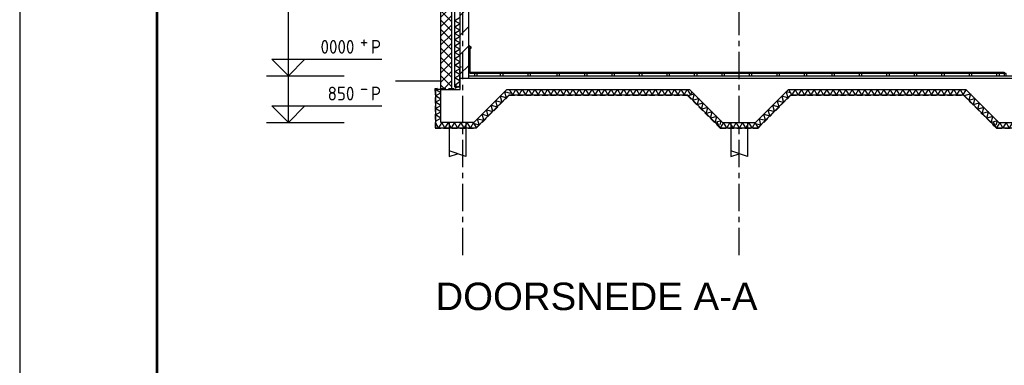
# Model space of a CAD drawing. Extents: x -2500 to 56900, y -500 to 41500.
# Tile 4 of 19: x -2500 to 15414, y 22842 to 29131. Entities that reach past the tile are written whole.
import ezdxf
from ezdxf.enums import TextEntityAlignment as Align

# ---------------------------------------------------------------- set-up
doc = ezdxf.new("R2010")
doc.units = 0
doc.header["$LTSCALE"] = 400
doc.header["$MEASUREMENT"] = 0
doc.linetypes.add('CENTER', pattern=[2, 1.25, -0.25, 0.25, -0.25])
doc.linetypes.add('HIDDEN', pattern=[0.375, 0.25, -0.125])
doc.layers.get('0').update_dxf_attribs({"color": 6, "linetype": 'CONTINUOUS'})
for name, color, linetype in [('1001-B', 1, 'CONTINUOUS'), ('1002-B', 1, 'CONTINUOUS'), ('1004-B', 1, 'CONTINUOUS'), ('1005-B', 7, 'CONTINUOUS'), ('1100-B', 30, 'CONTINUOUS'), ('2100-B', 3, 'CONTINUOUS'), ('2110-B', 15, 'CONTINUOUS'), ('2200-B', 7, 'CONTINUOUS'), ('2310-B', 15, 'CONTINUOUS'), ('2800-B', 4, 'CONTINUOUS'), ('4200-B', 142, 'CONTINUOUS'), ('4300-B', 142, 'CONTINUOUS'), ('p01', 7, 'CONTINUOUS')]:
    doc.layers.add(name, color=color, linetype=linetype)
doc.styles.add('ARIAL', font='arial.ttf')
doc.styles.get("Standard").update_dxf_attribs({"font": 'ISOCP.shx'})

# ---------------------------------------------------------------- blocks, each defined once
blk = doc.blocks.new('STDBAD01')
at = {"color": 0, "linetype": 'ByBlock', "lineweight": 25}
for p, q in [((0, 0), (-3, 3)), ((-3, 3), (17, 3)), ((0, 0), (3, 3))]:
    blk.add_line(p, q, dxfattribs=at)
blk.add_text('P', height=2.5, dxfattribs=at).set_placement((15, 4))
blk.add_attdef('02', (13, 5), '', height=2.5, dxfattribs=at)
blk.add_attdef('01', text='', height=2.5, dxfattribs=at).set_placement((12, 4), align=Align.RIGHT)
blk = doc.blocks.new('STDAF002')
at = {"color": 0, "linetype": 'ByBlock', "lineweight": 25}
blk.add_line((-25, 415), (-25, -5), dxfattribs=at)
at = {"color": 0, "linetype": 'ByBlock', "lineweight": 25, "const_width": 0.5}
blk.add_lwpolyline([(0, 0), (564, 0), (564, 410), (0, 410)], close=True, dxfattribs=at)
at = {"color": 0, "linetype": 'ByBlock', "lineweight": 18}
blk.add_attdef('001', (-1.5, 0), '', height=1.8, rotation=90, dxfattribs=at)

msp = doc.modelspace()

# ---------------------------------------------------------------- hatches: boundary and pattern name
at = {"layer": '1005-B'}
h = msp.add_hatch(dxfattribs=at)
h.set_pattern_fill('ANSI31', color=256, scale=2000, style=0)
h.set_pattern_definition([(45, (93044.15, -83023.64), (-176.7767, 176.7767), [])])
h.paths.add_polyline_path([(5514.2, 28081.9), (5664.2, 28081.9), (5664.2, 34611.9), (5514.2, 34611.9)])
h = msp.add_hatch(dxfattribs=at)
h.set_pattern_fill('TSA_NORMAALA_61_66', color=256, scale=0.4, angle=45, style=0, double=1)
h.set_pattern_definition([(315, (93044.15, -83023.64), (84.85281, 84.85281), []), (225, (93044.15, -83023.64), (84.85281, -84.85281), [])])
h.paths.add_polyline_path([(5364.2, 31057.9), (5164.2, 31057.9), (5164.2, 27871.9), (5364.2, 27871.9)])

# ---------------------------------------------------------------- linework, layer by layer
at = {"layer": '1002-B'}
for p, q in [((2389.3, 27261.9), (2389.3, 38217.8)), ((1992.2, 28111.9), (3405, 28111.9)), ((1992.2, 27261.9), (3405, 27261.9))]:
    msp.add_line(p, q, dxfattribs=at)
at = {"layer": '1004-B', "linetype": 'CENTER'}
for p, q in [((5564.2, 24846.4), (5564.2, 38656.7)), ((10589.2, 24846.4), (10589.2, 38656.7))]:
    msp.add_line(p, q, dxfattribs=at)
at = {"layer": '1100-B'}
msp.add_line((5164.2, 28011.9), (4336.7, 28011.9), dxfattribs=at)
at = {"layer": '2100-B'}
for p, q in [((5164.2, 27861.9), (5164.2, 31057.9)), ((5364.2, 27861.9), (5364.2, 31057.9))]:
    msp.add_line(p, q, dxfattribs=at)
at = {"layer": '2110-B'}
for q in [(5414.2, 37011.9), (5514.2, 27911.9)]:
    msp.add_line((5414.2, 27911.9), q, dxfattribs=at)
for points in [[(5514.2, 29169.4), (5414.2, 29111.6), (5514.2, 29053.9), (5414.2, 28996.2), (5514.2, 28938.4), (5414.2, 28880.7), (5414.2, 28880.7), (5514.2, 28823), (5414.2, 28765.2), (5514.2, 28707.5), (5414.2, 28649.8), (5514.2, 28592), (5414.2, 28534.3), (5514.2, 28476.6), (5414.2, 28418.8)], [(5457.6, 27911.9), (5414.2, 27936.9), (5414.2, 27936.9), (5514.2, 28014.7), (5414.2, 28072.4), (5514.2, 28130.1), (5414.2, 28187.9), (5514.2, 28245.6), (5414.2, 28303.3), (5514.2, 28361.1), (5414.2, 28418.8)]]:
    msp.add_lwpolyline(points, dxfattribs=at)
at = {"layer": '2200-B'}
msp.add_lwpolyline([(5514.2, 28061.9), (5514.2, 34611.9), (5664.2, 34611.9), (5664.2, 28061.9)], dxfattribs=at)
at = {"layer": '2310-B', "linetype": 'HIDDEN'}
for p, q in [((5059.2, 27861.9), (5059.2, 27156.9)), ((5807.6, 27156.9), (6407.6, 27756.9)), ((6407.6, 27756.9), (9645.7, 27756.9)), ((9645.7, 27756.9), (10245.7, 27156.9)), ((10932.6, 27156.9), (11532.6, 27756.9)), ((11532.6, 27756.9), (14670.7, 27756.9)), ((14670.7, 27756.9), (15270.7, 27156.9)), ((5059.2, 27156.9), (5807.6, 27156.9)), ((10245.7, 27156.9), (10932.6, 27156.9)), ((15270.7, 27156.9), (15957.6, 27156.9))]:
    msp.add_line(p, q, dxfattribs=at)
at = {"layer": '2310-B'}
for p, q in [((5064.2, 27861.9), (5064.2, 27161.9)), ((5164.2, 27861.9), (5064.2, 27861.9)), ((5805.6, 27161.9), (6405.6, 27761.9)), ((6405.6, 27761.9), (9647.7, 27761.9)), ((9647.7, 27761.9), (10247.7, 27161.9)), ((10930.6, 27161.9), (11530.6, 27761.9)), ((11530.6, 27761.9), (14672.7, 27761.9)), ((14672.7, 27761.9), (15272.7, 27161.9)), ((5064.2, 27161.9), (5805.6, 27161.9)), ((10247.7, 27161.9), (10930.6, 27161.9)), ((15272.7, 27161.9), (15955.6, 27161.9))]:
    msp.add_line(p, q, dxfattribs=at)
at = {"layer": '2310-B', "linetype": 'HIDDEN'}
msp.add_lwpolyline([(5536.5, 28267.4), (5504.2, 28267.4), (5504.2, 27921.9), (5402.1, 27871.9), (5054.2, 27871.9), (5054.2, 27832.7)], dxfattribs=at)
at = {"layer": '2310-B'}
for points in [[(5064.2, 27281.9), (5164.2, 27339.6), (5064.2, 27397.3), (5164.2, 27455.1), (5064.2, 27512.8), (5164.2, 27570.5), (5064.2, 27628.3), (5164.2, 27686), (5064.2, 27743.7), (5164.2, 27801.5), (5064.2, 27859.2), (5103.4, 27881.9)], [(6433.4, 27789.7), (6321.8, 27819.5), (6351.7, 27708), (6240.2, 27737.9), (6270.1, 27626.4), (6158.5, 27656.2), (6188.4, 27544.7)], [(6469.1, 27761.9), (6411.4, 27861.9)], [(6469.1, 27761.9), (6526.8, 27861.9), (6584.6, 27761.9), (6642.3, 27861.9), (6700.1, 27761.9), (6757.8, 27861.9), (6815.5, 27761.9), (6873.3, 27861.9), (6931, 27761.9), (6988.7, 27861.9), (7046.5, 27761.9), (7104.2, 27861.9), (7161.9, 27761.9), (7219.7, 27861.9), (7277.4, 27761.9), (7335.1, 27861.9), (7392.9, 27761.9), (7450.6, 27861.9), (7508.3, 27761.9), (7566.1, 27861.9), (7623.8, 27761.9), (7681.5, 27861.9), (7739.3, 27761.9), (7797, 27861.9), (7854.8, 27761.9), (7912.5, 27861.9), (7970.2, 27761.9), (8028, 27861.9), (8085.7, 27761.9), (8143.4, 27861.9), (8201.2, 27761.9), (8258.9, 27861.9), (8316.6, 27761.9), (8374.4, 27861.9), (8432.1, 27761.9), (8489.8, 27861.9), (8547.6, 27761.9), (8605.3, 27861.9), (8663, 27761.9), (8720.8, 27861.9), (8778.5, 27761.9), (8836.2, 27861.9), (8894, 27761.9), (8951.7, 27861.9), (9009.5, 27761.9), (9067.2, 27861.9), (9124.9, 27761.9), (9182.7, 27861.9), (9240.4, 27761.9), (9298.1, 27861.9), (9355.9, 27761.9), (9413.6, 27861.9), (9471.3, 27761.9), (9529.1, 27861.9), (9586.8, 27761.9), (9644.5, 27861.9), (9702.3, 27761.9), (9702.3, 27761.9), (9734.1, 27816.9)], [(9660.8, 27748.8), (9772.3, 27778.7), (9742.4, 27667.2), (9853.9, 27697.1), (9824.1, 27585.5), (9935.6, 27615.4)], [(11529.2, 27797.5), (11446.8, 27819.5), (11476.7, 27708), (11365.2, 27737.9), (11395.1, 27626.4), (11283.5, 27656.2), (11313.4, 27544.7)], [(13859.2, 27761.9), (13801.5, 27861.9), (13743.7, 27761.9), (13686, 27861.9), (13628.3, 27761.9), (13570.5, 27861.9), (13512.8, 27761.9), (13455, 27861.9), (13397.3, 27761.9), (13339.6, 27861.9), (13281.8, 27761.9), (13224.1, 27861.9), (13166.4, 27761.9), (13108.6, 27861.9), (13050.9, 27761.9), (12993.2, 27861.9), (12935.4, 27761.9), (12877.7, 27861.9), (12820, 27761.9), (12762.2, 27861.9), (12704.5, 27761.9), (12646.8, 27861.9), (12589, 27761.9), (12531.3, 27861.9), (12473.6, 27761.9), (12415.8, 27861.9), (12358.1, 27761.9), (12300.3, 27861.9), (12242.6, 27761.9), (12184.9, 27861.9), (12127.1, 27761.9), (12069.4, 27861.9), (12011.7, 27761.9), (11953.9, 27861.9), (11896.2, 27761.9), (11838.5, 27861.9), (11780.7, 27761.9), (11723, 27861.9), (11665.3, 27761.9), (11607.5, 27861.9), (11549.8, 27761.9), (11492.1, 27861.9)], [(13859.2, 27761.9), (13916.9, 27861.9), (13974.7, 27761.9), (14032.4, 27861.9), (14090.1, 27761.9), (14147.9, 27861.9), (14205.6, 27761.9), (14263.3, 27861.9), (14321.1, 27761.9), (14378.8, 27861.9), (14436.5, 27761.9), (14494.3, 27861.9), (14552, 27761.9), (14609.7, 27861.9), (14667.5, 27761.9), (14721.2, 27854.9)], [(14685.8, 27748.8), (14797.3, 27778.7), (14767.4, 27667.2), (14878.9, 27697.1), (14849.1, 27585.5), (14960.6, 27615.4)], [(10242.5, 27215.2), (10262.2, 27288.8), (10150.7, 27258.9), (10180.5, 27370.5), (10069, 27340.6), (10098.9, 27452.1), (9987.4, 27422.2), (10017.2, 27533.8), (9905.7, 27503.9), (9935.6, 27615.4)], [(15267.5, 27215.2), (15287.2, 27288.8), (15175.7, 27258.9), (15205.5, 27370.5), (15094, 27340.6), (15123.9, 27452.1), (15012.4, 27422.2), (15042.2, 27533.8), (14930.7, 27503.9), (14960.6, 27615.4)], [(5767.7, 27243.3), (5861.8, 27218.1), (5831.9, 27329.6), (5943.5, 27299.8), (5913.6, 27411.3), (6025.1, 27381.4), (5995.2, 27492.9), (6106.8, 27463.1), (6076.9, 27574.6), (6188.4, 27544.7)], [(10913.2, 27237.8), (10986.8, 27218.1), (10956.9, 27329.6), (11068.5, 27299.8), (11038.6, 27411.3), (11150.1, 27381.4), (11120.2, 27492.9), (11231.8, 27463.1), (11201.9, 27574.6), (11313.4, 27544.7)], [(5811.4, 27167.7), (5757, 27261.9), (5699.2, 27161.9), (5641.5, 27261.9), (5583.8, 27161.9), (5526, 27261.9), (5468.3, 27161.9), (5410.6, 27261.9), (5352.8, 27161.9), (5295.1, 27261.9), (5237.4, 27161.9), (5179.6, 27261.9), (5121.9, 27161.9), (5064.2, 27261.9)], [(10936.4, 27167.7), (10882, 27261.9), (10824.2, 27161.9), (10766.5, 27261.9), (10708.8, 27161.9), (10651, 27261.9), (10593.3, 27161.9), (10535.6, 27261.9), (10477.8, 27161.9), (10420.1, 27261.9), (10362.4, 27161.9), (10304.6, 27261.9), (10246.9, 27161.9), (10189.2, 27261.9)], [(15961.4, 27167.7), (15907, 27261.9), (15849.2, 27161.9), (15791.5, 27261.9), (15733.8, 27161.9), (15676, 27261.9), (15618.3, 27161.9), (15560.6, 27261.9), (15502.8, 27161.9), (15445.1, 27261.9), (15387.4, 27161.9), (15329.6, 27261.9), (15271.9, 27161.9), (15214.2, 27261.9)]]:
    msp.add_lwpolyline(points, dxfattribs=at)
at = {"layer": '2800-B'}
for p, q in [((45964.2, 28061.9), (5514.2, 28061.9)), ((5514.2, 27861.9), (5514.2, 28061.9)), ((5164.2, 27261.9), (5164.2, 27861.9)), ((5164.2, 27861.9), (5514.2, 27861.9)), ((6364.2, 27861.9), (5764.2, 27261.9)), ((6364.2, 27861.9), (9689.2, 27861.9)), ((9689.2, 27861.9), (10289.2, 27261.9)), ((10889.2, 27261.9), (11489.2, 27861.9)), ((11489.2, 27861.9), (14714.2, 27861.9)), ((14714.2, 27861.9), (15314.2, 27261.9)), ((5764.2, 27261.9), (5164.2, 27261.9)), ((5314.2, 27261.9), (5314.2, 26641.6)), ((5614.2, 27261.9), (5614.2, 26641.6)), ((10289.2, 27261.9), (10889.2, 27261.9)), ((10439.2, 27261.9), (10439.2, 26641.6)), ((10739.2, 27261.9), (10739.2, 26641.6)), ((15314.2, 27261.9), (15914.2, 27261.9)), ((5614.2, 26641.6), (5314.2, 26741.6)), ((5314.2, 26641.6), (5464.2, 26691.6)), ((10739.2, 26641.6), (10439.2, 26741.6)), ((10439.2, 26641.6), (10589.2, 26691.6))]:
    msp.add_line(p, q, dxfattribs=at)
at = {"layer": '4200-B'}
for p, q in [((5674.2, 28111.9), (5674.2, 32750.9)), ((5674.2, 28660.9), (5680.2, 28660.9)), ((5674.2, 28610.9), (5688.2, 28610.9)), ((5680.2, 28660.9), (5711.8, 28629.2)), ((5688.2, 28178.9), (5688.2, 28622.9)), ((5688.2, 28622.9), (5698.2, 28622.9)), ((5698.2, 28178.9), (5698.2, 28622.9)), ((5698.2, 28610.9), (5714.2, 28610.9)), ((5714.2, 28610.9), (5714.2, 28623.6))]:
    msp.add_line(p, q, dxfattribs=at)
msp.add_lwpolyline([(15411.7, 28111.9), (15448.7, 28111.9), (15448.7, 28148.9), (15411.7, 28148.9)], close=True, dxfattribs=at)
msp.add_arc((5706.2, 28623.6), 8, 0, 45, dxfattribs=at)
at = {"layer": '4300-B'}
for p, q in [((5688.2, 28178.9), (15412.2, 28178.9)), ((5688.2, 28178.9), (5688.2, 28156.9)), ((5688.2, 28156.9), (15412.2, 28156.9)), ((15412.2, 28178.9), (15412.2, 28156.9)), ((5664.2, 28111.9), (19261.9, 28111.9))]:
    msp.add_line(p, q, dxfattribs=at)
for points in [[(5773.2, 28111.9), (5823.2, 28111.9), (5823.2, 28156.9), (5773.2, 28156.9)], [(6243.2, 28111.9), (6293.2, 28111.9), (6293.2, 28156.9), (6243.2, 28156.9)], [(6743.2, 28111.9), (6793.2, 28111.9), (6793.2, 28156.9), (6743.2, 28156.9)], [(7273.2, 28111.9), (7323.2, 28111.9), (7323.2, 28156.9), (7273.2, 28156.9)], [(7773.2, 28111.9), (7823.2, 28111.9), (7823.2, 28156.9), (7773.2, 28156.9)], [(8273.2, 28111.9), (8323.2, 28111.9), (8323.2, 28156.9), (8273.2, 28156.9)], [(8773.2, 28111.9), (8823.2, 28111.9), (8823.2, 28156.9), (8773.2, 28156.9)], [(9273.2, 28111.9), (9323.2, 28111.9), (9323.2, 28156.9), (9273.2, 28156.9)], [(9773.2, 28111.9), (9823.2, 28111.9), (9823.2, 28156.9), (9773.2, 28156.9)], [(10273.2, 28111.9), (10323.2, 28111.9), (10323.2, 28156.9), (10273.2, 28156.9)], [(10773.2, 28111.9), (10823.2, 28111.9), (10823.2, 28156.9), (10773.2, 28156.9)], [(11273.2, 28111.9), (11323.2, 28111.9), (11323.2, 28156.9), (11273.2, 28156.9)], [(11773.2, 28111.9), (11823.2, 28111.9), (11823.2, 28156.9), (11773.2, 28156.9)], [(12273.2, 28111.9), (12323.2, 28111.9), (12323.2, 28156.9), (12273.2, 28156.9)], [(12773.2, 28111.9), (12823.2, 28111.9), (12823.2, 28156.9), (12773.2, 28156.9)], [(13273.2, 28111.9), (13323.2, 28111.9), (13323.2, 28156.9), (13273.2, 28156.9)], [(13773.2, 28111.9), (13823.2, 28111.9), (13823.2, 28156.9), (13773.2, 28156.9)], [(14273.2, 28111.9), (14323.2, 28111.9), (14323.2, 28156.9), (14273.2, 28156.9)], [(14773.2, 28111.9), (14823.2, 28111.9), (14823.2, 28156.9), (14773.2, 28156.9)], [(15273.2, 28111.9), (15323.2, 28111.9), (15323.2, 28156.9), (15273.2, 28156.9)]]:
    msp.add_lwpolyline(points, close=True, dxfattribs=at)

# ---------------------------------------------------------------- block references
at = {"layer": '1002-B', "xscale": 100, "yscale": 100, "zscale": 100}
for p, values in [((2389.3, 28111.9), {'01': '0000', '02': '+'}), ((2389.3, 27261.9), {'01': '850', '02': '-'})]:
    msp.add_blockref('STDBAD01', p, dxfattribs=at).add_auto_attribs(values)
at = {"layer": 'p01', "xscale": 100, "yscale": 100, "zscale": 100}
msp.add_blockref('STDAF002', (0, 0), dxfattribs=at)

# ---------------------------------------------------------------- texts
at = {"layer": '1001-B', "style": 'ARIAL'}
msp.add_text('DOORSNEDE A-A', height=500, dxfattribs=at).set_placement((5064.2, 23846.4))

doc.saveas('drawing.dxf')
